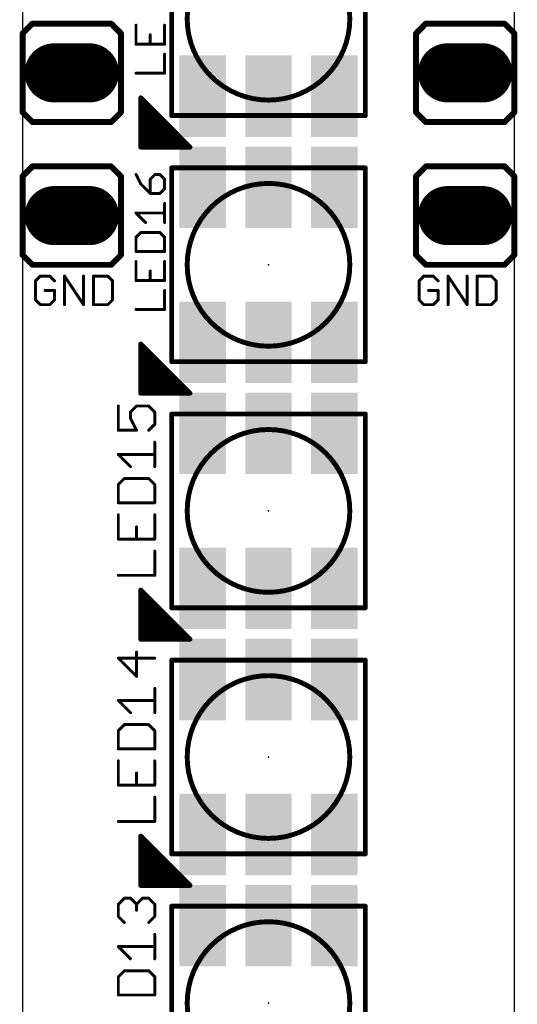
# Model space of a CAD drawing. Extents: x -0.01 to 0.51, y -0.01 to 8.26.
# Tile 5 of 10: x 0 to 0.5, y 3.25 to 4.25. Entities that reach past the tile are written whole.
import ezdxf

# ---------------------------------------------------------------- set-up
doc = ezdxf.new("R2010")
doc.units = 0
for name, color, linetype in [('20', 7, 'CONTINUOUS'), ('21', 253, 'CONTINUOUS'), ('23', 7, 'CONTINUOUS'), ('25', 253, 'CONTINUOUS'), ('29', 253, 'CONTINUOUS'), ('31', 253, 'CONTINUOUS'), ('51', 253, 'CONTINUOUS')]:
    doc.layers.add(name, color=color, linetype=linetype)

# ---------------------------------------------------------------- blocks, each defined once
blk = doc.blocks.new('RECT')
blk.add_solid([(-0.5, -0.5), (0.5, -0.5), (-0.5, 0.5), (0.5, 0.5)])
blk = doc.blocks.new('LONGP60')
at = {"const_width": 1}
blk.add_lwpolyline([(-0.3, 0), (0.3, 0)], dxfattribs=at)
at = {"const_width": 0.5}
for points in [[(-0.3, 0.25, 1), (-0.3, -0.25)], [(0.3, -0.25, 1), (0.3, 0.25)]]:
    blk.add_lwpolyline(points, format="xyb", dxfattribs=at)

msp = doc.modelspace()

# ---------------------------------------------------------------- linework, layer by layer
at = {"layer": '20'}
for p, q in [((0, 8.25), (0, 0)), ((0.5, 0), (0.5, 8.25))]:
    msp.add_line(p, q, dxfattribs=at)
at = {"layer": '21'}
for points, const_width in [([(0.151575, 4.151575), (0.151575, 4.348425)], 0.005), ([(0.348425, 4.348425), (0.348425, 4.151575)], 0.005), ([(0, 4.235), (0.01, 4.245)], 0.006), ([(0.09, 4.245), (0.01, 4.245)], 0.006), ([(0.1, 4.235), (0.09, 4.245)], 0.006), ([(0.4, 4.235), (0.41, 4.245)], 0.006), ([(0.49, 4.245), (0.41, 4.245)], 0.006), ([(0.5, 4.235), (0.49, 4.245)], 0.006), ([(0, 4.235), (0, 4.155)], 0.006), ([(0.1, 4.235), (0.1, 4.155)], 0.006), ([(0.4, 4.235), (0.4, 4.155)], 0.006), ([(0.5, 4.235), (0.5, 4.155)], 0.006), ([(0.1201, 4.1196), (0.1201, 4.1696)], 0.005), ([(0.1201, 4.1696), (0.1701, 4.1196)], 0.005), ([(0.125, 4.1196), (0.125, 4.1647)], 0.005), ([(0.13, 4.1196), (0.13, 4.1597)], 0.005), ([(0.01, 4.145), (0, 4.155)], 0.006), ([(0.09, 4.145), (0.1, 4.155)], 0.006), ([(0.135, 4.1196), (0.135, 4.1547)], 0.005), ([(0.14, 4.1196), (0.14, 4.1497)], 0.005), ([(0.348425, 4.151575), (0.151575, 4.151575)], 0.005), ([(0.41, 4.145), (0.4, 4.155)], 0.006), ([(0.49, 4.145), (0.5, 4.155)], 0.006), ([(0.01, 4.145), (0.09, 4.145)], 0.006), ([(0.145, 4.1196), (0.145, 4.1447)], 0.005), ([(0.15, 4.1196), (0.15, 4.1397)], 0.005), ([(0.41, 4.145), (0.49, 4.145)], 0.006), ([(0.155, 4.1196), (0.155, 4.1347)], 0.005), ([(0.16, 4.1196), (0.16, 4.1297)], 0.005), ([(0.1701, 4.1196), (0.1201, 4.1196)], 0.005), ([(0.165, 4.1196), (0.165, 4.1247)], 0.005), ([(0.17, 4.1196), (0.17, 4.1197)], 0.005), ([(0, 4.09), (0.01, 4.1)], 0.006), ([(0.09, 4.1), (0.01, 4.1)], 0.006), ([(0.1, 4.09), (0.09, 4.1)], 0.006), ([(0.151575, 3.901575), (0.151575, 4.098425)], 0.005), ([(0.151575, 4.098425), (0.348425, 4.098425)], 0.005), ([(0.348425, 4.098425), (0.348425, 3.901575)], 0.005), ([(0.4, 4.09), (0.41, 4.1)], 0.006), ([(0.49, 4.1), (0.41, 4.1)], 0.006), ([(0.5, 4.09), (0.49, 4.1)], 0.006), ([(0, 4.09), (0, 4.01)], 0.006), ([(0.1, 4.09), (0.1, 4.01)], 0.006), ([(0.4, 4.09), (0.4, 4.01)], 0.006), ([(0.5, 4.09), (0.5, 4.01)], 0.006), ([(0.01, 4), (0, 4.01)], 0.006), ([(0.09, 4), (0.1, 4.01)], 0.006), ([(0.41, 4), (0.4, 4.01)], 0.006), ([(0.49, 4), (0.5, 4.01)], 0.006), ([(0.01, 4), (0.09, 4)], 0.006), ([(0.41, 4), (0.49, 4)], 0.006), ([(0.1201, 3.8696), (0.1201, 3.9196)], 0.005), ([(0.1201, 3.9196), (0.1701, 3.8696)], 0.005), ([(0.125, 3.8696), (0.125, 3.9147)], 0.005), ([(0.13, 3.8696), (0.13, 3.9097)], 0.005), ([(0.135, 3.8696), (0.135, 3.9047)], 0.005), ([(0.14, 3.8696), (0.14, 3.8997)], 0.005), ([(0.348425, 3.901575), (0.151575, 3.901575)], 0.005), ([(0.145, 3.8696), (0.145, 3.8947)], 0.005), ([(0.15, 3.8696), (0.15, 3.8897)], 0.005), ([(0.155, 3.8696), (0.155, 3.8847)], 0.005), ([(0.16, 3.8696), (0.16, 3.8797)], 0.005), ([(0.1701, 3.8696), (0.1201, 3.8696)], 0.005), ([(0.165, 3.8696), (0.165, 3.8747)], 0.005), ([(0.17, 3.8696), (0.17, 3.8697)], 0.005), ([(0.151575, 3.651575), (0.151575, 3.848425)], 0.005), ([(0.151575, 3.848425), (0.348425, 3.848425)], 0.005), ([(0.348425, 3.848425), (0.348425, 3.651575)], 0.005), ([(0.1201, 3.6196), (0.1201, 3.6696)], 0.005), ([(0.1201, 3.6696), (0.1701, 3.6196)], 0.005), ([(0.125, 3.6196), (0.125, 3.6647)], 0.005), ([(0.13, 3.6196), (0.13, 3.6597)], 0.005), ([(0.135, 3.6196), (0.135, 3.6547)], 0.005), ([(0.14, 3.6196), (0.14, 3.6497)], 0.005), ([(0.348425, 3.651575), (0.151575, 3.651575)], 0.005), ([(0.145, 3.6196), (0.145, 3.6447)], 0.005), ([(0.15, 3.6196), (0.15, 3.6397)], 0.005), ([(0.155, 3.6196), (0.155, 3.6347)], 0.005), ([(0.16, 3.6196), (0.16, 3.6297)], 0.005), ([(0.1701, 3.6196), (0.1201, 3.6196)], 0.005), ([(0.165, 3.6196), (0.165, 3.6247)], 0.005), ([(0.17, 3.6196), (0.17, 3.6197)], 0.005), ([(0.151575, 3.401575), (0.151575, 3.598425)], 0.005), ([(0.151575, 3.598425), (0.348425, 3.598425)], 0.005), ([(0.348425, 3.598425), (0.348425, 3.401575)], 0.005), ([(0.1201, 3.3696), (0.1201, 3.4196)], 0.005), ([(0.1201, 3.4196), (0.1701, 3.3696)], 0.005), ([(0.125, 3.3696), (0.125, 3.4147)], 0.005), ([(0.13, 3.3696), (0.13, 3.4097)], 0.005), ([(0.135, 3.3696), (0.135, 3.4047)], 0.005), ([(0.14, 3.3696), (0.14, 3.3997)], 0.005), ([(0.348425, 3.401575), (0.151575, 3.401575)], 0.005), ([(0.145, 3.3696), (0.145, 3.3947)], 0.005), ([(0.15, 3.3696), (0.15, 3.3897)], 0.005), ([(0.155, 3.3696), (0.155, 3.3847)], 0.005), ([(0.16, 3.3696), (0.16, 3.3797)], 0.005), ([(0.1701, 3.3696), (0.1201, 3.3696)], 0.005), ([(0.165, 3.3696), (0.165, 3.3747)], 0.005), ([(0.17, 3.3696), (0.17, 3.3697)], 0.005), ([(0.151575, 3.151575), (0.151575, 3.348425)], 0.005), ([(0.151575, 3.348425), (0.348425, 3.348425)], 0.005), ([(0.348425, 3.348425), (0.348425, 3.151575)], 0.005)]:
    msp.add_lwpolyline(points, dxfattribs=dict(at, const_width=const_width))
for points, const_width in [([(0.25, 4.167323, 1), (0.25, 4.332677, 1), (0.25, 4.167323)], 0.005), ([(0.01, 4.2465, 1), (0.01, 4.2435)], 0.003), ([(0.011061, 4.243939, 1), (0.008939, 4.246061)], 0.003), ([(0.091061, 4.246061, 1), (0.088939, 4.243939)], 0.003), ([(0.09, 4.2435, 1), (0.09, 4.2465)], 0.003), ([(0.41, 4.2465, 1), (0.41, 4.2435)], 0.003), ([(0.411061, 4.243939, 1), (0.408939, 4.246061)], 0.003), ([(0.491061, 4.246061, 1), (0.488939, 4.243939)], 0.003), ([(0.49, 4.2435, 1), (0.49, 4.2465)], 0.003), ([(0.0015, 4.235, 1), (-0.0015, 4.235)], 0.003), ([(-0.001061, 4.236061, 1), (0.001061, 4.233939)], 0.003), ([(0.1015, 4.235, 1), (0.0985, 4.235)], 0.003), ([(0.098939, 4.233939, 1), (0.101061, 4.236061)], 0.003), ([(0.4015, 4.235, 1), (0.3985, 4.235)], 0.003), ([(0.398939, 4.236061, 1), (0.401061, 4.233939)], 0.003), ([(0.5015, 4.235, 1), (0.4985, 4.235)], 0.003), ([(0.498939, 4.233939, 1), (0.501061, 4.236061)], 0.003), ([(0.12135, 4.1696, 1), (0.11885, 4.1696)], 0.0025), ([(0.120984, 4.170484, 1), (0.119216, 4.168716)], 0.0025), ([(0.12625, 4.1647, 1), (0.12375, 4.1647)], 0.0025), ([(0.13125, 4.1597, 1), (0.12875, 4.1597)], 0.0025), ([(0.001061, 4.156061, 1), (-0.001061, 4.153939)], 0.003), ([(-0.0015, 4.155, 1), (0.0015, 4.155)], 0.003), ([(0.0985, 4.155, 1), (0.1015, 4.155)], 0.003), ([(0.101061, 4.153939, 1), (0.098939, 4.156061)], 0.003), ([(0.13625, 4.1547, 1), (0.13375, 4.1547)], 0.0025), ([(0.14125, 4.1497, 1), (0.13875, 4.1497)], 0.0025), ([(0.151575, 4.152825, 1), (0.151575, 4.150325)], 0.0025), ([(0.150325, 4.151575, 1), (0.152825, 4.151575)], 0.0025), ([(0.347175, 4.151575, 1), (0.349675, 4.151575)], 0.0025), ([(0.348425, 4.150325, 1), (0.348425, 4.152825)], 0.0025), ([(0.401061, 4.156061, 1), (0.398939, 4.153939)], 0.003), ([(0.3985, 4.155, 1), (0.4015, 4.155)], 0.003), ([(0.4985, 4.155, 1), (0.5015, 4.155)], 0.003), ([(0.501061, 4.153939, 1), (0.498939, 4.156061)], 0.003), ([(0.01, 4.1465, 1), (0.01, 4.1435)], 0.003), ([(0.008939, 4.143939, 1), (0.011061, 4.146061)], 0.003), ([(0.088939, 4.146061, 1), (0.091061, 4.143939)], 0.003), ([(0.09, 4.1435, 1), (0.09, 4.1465)], 0.003), ([(0.14625, 4.1447, 1), (0.14375, 4.1447)], 0.0025), ([(0.15125, 4.1397, 1), (0.14875, 4.1397)], 0.0025), ([(0.41, 4.1465, 1), (0.41, 4.1435)], 0.003), ([(0.408939, 4.143939, 1), (0.411061, 4.146061)], 0.003), ([(0.488939, 4.146061, 1), (0.491061, 4.143939)], 0.003), ([(0.49, 4.1435, 1), (0.49, 4.1465)], 0.003), ([(0.15625, 4.1347, 1), (0.15375, 4.1347)], 0.0025), ([(0.16125, 4.1297, 1), (0.15875, 4.1297)], 0.0025), ([(0.1201, 4.12085, 1), (0.1201, 4.11835)], 0.0025), ([(0.11885, 4.1196, 1), (0.12135, 4.1196)], 0.0025), ([(0.12375, 4.1196, 1), (0.12625, 4.1196)], 0.0025), ([(0.12875, 4.1196, 1), (0.13125, 4.1196)], 0.0025), ([(0.13375, 4.1196, 1), (0.13625, 4.1196)], 0.0025), ([(0.13875, 4.1196, 1), (0.14125, 4.1196)], 0.0025), ([(0.14375, 4.1196, 1), (0.14625, 4.1196)], 0.0025), ([(0.14875, 4.1196, 1), (0.15125, 4.1196)], 0.0025), ([(0.15375, 4.1196, 1), (0.15625, 4.1196)], 0.0025), ([(0.15875, 4.1196, 1), (0.16125, 4.1196)], 0.0025), ([(0.16625, 4.1247, 1), (0.16375, 4.1247)], 0.0025), ([(0.16375, 4.1196, 1), (0.16625, 4.1196)], 0.0025), ([(0.17125, 4.1197, 1), (0.16875, 4.1197)], 0.0025), ([(0.16875, 4.1196, 1), (0.17125, 4.1196)], 0.0025), ([(0.169216, 4.118716, 1), (0.170984, 4.120484)], 0.0025), ([(0.1701, 4.11835, 1), (0.1701, 4.12085)], 0.0025), ([(0.01, 4.1015, 1), (0.01, 4.0985)], 0.003), ([(0.011061, 4.098939, 1), (0.008939, 4.101061)], 0.003), ([(0.091061, 4.101061, 1), (0.088939, 4.098939)], 0.003), ([(0.09, 4.0985, 1), (0.09, 4.1015)], 0.003), ([(0.152825, 4.098425, 1), (0.150325, 4.098425)], 0.0025), ([(0.151575, 4.099675, 1), (0.151575, 4.097175)], 0.0025), ([(0.349675, 4.098425, 1), (0.347175, 4.098425)], 0.0025), ([(0.348425, 4.097175, 1), (0.348425, 4.099675)], 0.0025), ([(0.41, 4.1015, 1), (0.41, 4.0985)], 0.003), ([(0.411061, 4.098939, 1), (0.408939, 4.101061)], 0.003), ([(0.491061, 4.101061, 1), (0.488939, 4.098939)], 0.003), ([(0.49, 4.0985, 1), (0.49, 4.1015)], 0.003), ([(0.0015, 4.09, 1), (-0.0015, 4.09)], 0.003), ([(-0.001061, 4.091061, 1), (0.001061, 4.088939)], 0.003), ([(0.1015, 4.09, 1), (0.0985, 4.09)], 0.003), ([(0.098939, 4.088939, 1), (0.101061, 4.091061)], 0.003), ([(0.4015, 4.09, 1), (0.3985, 4.09)], 0.003), ([(0.398939, 4.091061, 1), (0.401061, 4.088939)], 0.003), ([(0.5015, 4.09, 1), (0.4985, 4.09)], 0.003), ([(0.498939, 4.088939, 1), (0.501061, 4.091061)], 0.003), ([(0.25, 3.917323, 1), (0.25, 4.082677, 1), (0.25, 3.917323)], 0.005), ([(0.001061, 4.011061, 1), (-0.001061, 4.008939)], 0.003), ([(-0.0015, 4.01, 1), (0.0015, 4.01)], 0.003), ([(0.0985, 4.01, 1), (0.1015, 4.01)], 0.003), ([(0.101061, 4.008939, 1), (0.098939, 4.011061)], 0.003), ([(0.401061, 4.011061, 1), (0.398939, 4.008939)], 0.003), ([(0.3985, 4.01, 1), (0.4015, 4.01)], 0.003), ([(0.4985, 4.01, 1), (0.5015, 4.01)], 0.003), ([(0.501061, 4.008939, 1), (0.498939, 4.011061)], 0.003), ([(0.01, 4.0015, 1), (0.01, 3.9985)], 0.003), ([(0.008939, 3.998939, 1), (0.011061, 4.001061)], 0.003), ([(0.088939, 4.001061, 1), (0.091061, 3.998939)], 0.003), ([(0.09, 3.9985, 1), (0.09, 4.0015)], 0.003), ([(0.41, 4.0015, 1), (0.41, 3.9985)], 0.003), ([(0.408939, 3.998939, 1), (0.411061, 4.001061)], 0.003), ([(0.488939, 4.001061, 1), (0.491061, 3.998939)], 0.003), ([(0.49, 3.9985, 1), (0.49, 4.0015)], 0.003), ([(0.12135, 3.9196, 1), (0.11885, 3.9196)], 0.0025), ([(0.120984, 3.920484, 1), (0.119216, 3.918716)], 0.0025), ([(0.12625, 3.9147, 1), (0.12375, 3.9147)], 0.0025), ([(0.13125, 3.9097, 1), (0.12875, 3.9097)], 0.0025), ([(0.13625, 3.9047, 1), (0.13375, 3.9047)], 0.0025), ([(0.14125, 3.8997, 1), (0.13875, 3.8997)], 0.0025), ([(0.151575, 3.902825, 1), (0.151575, 3.900325)], 0.0025), ([(0.150325, 3.901575, 1), (0.152825, 3.901575)], 0.0025), ([(0.347175, 3.901575, 1), (0.349675, 3.901575)], 0.0025), ([(0.348425, 3.900325, 1), (0.348425, 3.902825)], 0.0025), ([(0.14625, 3.8947, 1), (0.14375, 3.8947)], 0.0025), ([(0.15125, 3.8897, 1), (0.14875, 3.8897)], 0.0025), ([(0.15625, 3.8847, 1), (0.15375, 3.8847)], 0.0025), ([(0.16125, 3.8797, 1), (0.15875, 3.8797)], 0.0025), ([(0.1201, 3.87085, 1), (0.1201, 3.86835)], 0.0025), ([(0.11885, 3.8696, 1), (0.12135, 3.8696)], 0.0025), ([(0.12375, 3.8696, 1), (0.12625, 3.8696)], 0.0025), ([(0.12875, 3.8696, 1), (0.13125, 3.8696)], 0.0025), ([(0.13375, 3.8696, 1), (0.13625, 3.8696)], 0.0025), ([(0.13875, 3.8696, 1), (0.14125, 3.8696)], 0.0025), ([(0.14375, 3.8696, 1), (0.14625, 3.8696)], 0.0025), ([(0.14875, 3.8696, 1), (0.15125, 3.8696)], 0.0025), ([(0.15375, 3.8696, 1), (0.15625, 3.8696)], 0.0025), ([(0.15875, 3.8696, 1), (0.16125, 3.8696)], 0.0025), ([(0.16625, 3.8747, 1), (0.16375, 3.8747)], 0.0025), ([(0.16375, 3.8696, 1), (0.16625, 3.8696)], 0.0025), ([(0.17125, 3.8697, 1), (0.16875, 3.8697)], 0.0025), ([(0.16875, 3.8696, 1), (0.17125, 3.8696)], 0.0025), ([(0.169216, 3.868716, 1), (0.170984, 3.870484)], 0.0025), ([(0.1701, 3.86835, 1), (0.1701, 3.87085)], 0.0025), ([(0.152825, 3.848425, 1), (0.150325, 3.848425)], 0.0025), ([(0.151575, 3.849675, 1), (0.151575, 3.847175)], 0.0025), ([(0.349675, 3.848425, 1), (0.347175, 3.848425)], 0.0025), ([(0.348425, 3.847175, 1), (0.348425, 3.849675)], 0.0025), ([(0.25, 3.667323, 1), (0.25, 3.832677, 1), (0.25, 3.667323)], 0.005), ([(0.12135, 3.6696, 1), (0.11885, 3.6696)], 0.0025), ([(0.120984, 3.670484, 1), (0.119216, 3.668716)], 0.0025), ([(0.12625, 3.6647, 1), (0.12375, 3.6647)], 0.0025), ([(0.13125, 3.6597, 1), (0.12875, 3.6597)], 0.0025), ([(0.13625, 3.6547, 1), (0.13375, 3.6547)], 0.0025), ([(0.14125, 3.6497, 1), (0.13875, 3.6497)], 0.0025), ([(0.151575, 3.652825, 1), (0.151575, 3.650325)], 0.0025), ([(0.150325, 3.651575, 1), (0.152825, 3.651575)], 0.0025), ([(0.347175, 3.651575, 1), (0.349675, 3.651575)], 0.0025), ([(0.348425, 3.650325, 1), (0.348425, 3.652825)], 0.0025), ([(0.14625, 3.6447, 1), (0.14375, 3.6447)], 0.0025), ([(0.15125, 3.6397, 1), (0.14875, 3.6397)], 0.0025), ([(0.15625, 3.6347, 1), (0.15375, 3.6347)], 0.0025), ([(0.16125, 3.6297, 1), (0.15875, 3.6297)], 0.0025), ([(0.1201, 3.62085, 1), (0.1201, 3.61835)], 0.0025), ([(0.11885, 3.6196, 1), (0.12135, 3.6196)], 0.0025), ([(0.12375, 3.6196, 1), (0.12625, 3.6196)], 0.0025), ([(0.12875, 3.6196, 1), (0.13125, 3.6196)], 0.0025), ([(0.13375, 3.6196, 1), (0.13625, 3.6196)], 0.0025), ([(0.13875, 3.6196, 1), (0.14125, 3.6196)], 0.0025), ([(0.14375, 3.6196, 1), (0.14625, 3.6196)], 0.0025), ([(0.14875, 3.6196, 1), (0.15125, 3.6196)], 0.0025), ([(0.15375, 3.6196, 1), (0.15625, 3.6196)], 0.0025), ([(0.15875, 3.6196, 1), (0.16125, 3.6196)], 0.0025), ([(0.16625, 3.6247, 1), (0.16375, 3.6247)], 0.0025), ([(0.16375, 3.6196, 1), (0.16625, 3.6196)], 0.0025), ([(0.17125, 3.6197, 1), (0.16875, 3.6197)], 0.0025), ([(0.16875, 3.6196, 1), (0.17125, 3.6196)], 0.0025), ([(0.169216, 3.618716, 1), (0.170984, 3.620484)], 0.0025), ([(0.1701, 3.61835, 1), (0.1701, 3.62085)], 0.0025), ([(0.152825, 3.598425, 1), (0.150325, 3.598425)], 0.0025), ([(0.151575, 3.599675, 1), (0.151575, 3.597175)], 0.0025), ([(0.349675, 3.598425, 1), (0.347175, 3.598425)], 0.0025), ([(0.348425, 3.597175, 1), (0.348425, 3.599675)], 0.0025), ([(0.25, 3.417323, 1), (0.25, 3.582677, 1), (0.25, 3.417323)], 0.005), ([(0.12135, 3.4196, 1), (0.11885, 3.4196)], 0.0025), ([(0.120984, 3.420484, 1), (0.119216, 3.418716)], 0.0025), ([(0.12625, 3.4147, 1), (0.12375, 3.4147)], 0.0025), ([(0.13125, 3.4097, 1), (0.12875, 3.4097)], 0.0025), ([(0.13625, 3.4047, 1), (0.13375, 3.4047)], 0.0025), ([(0.14125, 3.3997, 1), (0.13875, 3.3997)], 0.0025), ([(0.151575, 3.402825, 1), (0.151575, 3.400325)], 0.0025), ([(0.150325, 3.401575, 1), (0.152825, 3.401575)], 0.0025), ([(0.347175, 3.401575, 1), (0.349675, 3.401575)], 0.0025), ([(0.348425, 3.400325, 1), (0.348425, 3.402825)], 0.0025), ([(0.14625, 3.3947, 1), (0.14375, 3.3947)], 0.0025), ([(0.15125, 3.3897, 1), (0.14875, 3.3897)], 0.0025), ([(0.15625, 3.3847, 1), (0.15375, 3.3847)], 0.0025), ([(0.16125, 3.3797, 1), (0.15875, 3.3797)], 0.0025), ([(0.1201, 3.37085, 1), (0.1201, 3.36835)], 0.0025), ([(0.11885, 3.3696, 1), (0.12135, 3.3696)], 0.0025), ([(0.12375, 3.3696, 1), (0.12625, 3.3696)], 0.0025), ([(0.12875, 3.3696, 1), (0.13125, 3.3696)], 0.0025), ([(0.13375, 3.3696, 1), (0.13625, 3.3696)], 0.0025), ([(0.13875, 3.3696, 1), (0.14125, 3.3696)], 0.0025), ([(0.14375, 3.3696, 1), (0.14625, 3.3696)], 0.0025), ([(0.14875, 3.3696, 1), (0.15125, 3.3696)], 0.0025), ([(0.15375, 3.3696, 1), (0.15625, 3.3696)], 0.0025), ([(0.15875, 3.3696, 1), (0.16125, 3.3696)], 0.0025), ([(0.16625, 3.3747, 1), (0.16375, 3.3747)], 0.0025), ([(0.16375, 3.3696, 1), (0.16625, 3.3696)], 0.0025), ([(0.17125, 3.3697, 1), (0.16875, 3.3697)], 0.0025), ([(0.16875, 3.3696, 1), (0.17125, 3.3696)], 0.0025), ([(0.169216, 3.368716, 1), (0.170984, 3.370484)], 0.0025), ([(0.1701, 3.36835, 1), (0.1701, 3.37085)], 0.0025), ([(0.152825, 3.348425, 1), (0.150325, 3.348425)], 0.0025), ([(0.151575, 3.349675, 1), (0.151575, 3.347175)], 0.0025), ([(0.349675, 3.348425, 1), (0.347175, 3.348425)], 0.0025), ([(0.348425, 3.347175, 1), (0.348425, 3.349675)], 0.0025), ([(0.25, 3.167323, 1), (0.25, 3.332677, 1), (0.25, 3.167323)], 0.005)]:
    msp.add_lwpolyline(points, format="xyb", dxfattribs=dict(at, const_width=const_width))
at = {"layer": '23'}
for p in [(0.05, 4.195), (0.45, 4.195), (0.05, 4.05), (0.45, 4.05), (0.25, 4), (0.25, 3.75), (0.25, 3.5), (0.25, 3.25)]:
    msp.add_point(p, dxfattribs=at)
at = {"layer": '25', "const_width": 0.003}
for points in [[(0.115302, 4.243386), (0.115302, 4.224036)], [(0.144327, 4.224036), (0.144327, 4.243386)], [(0.129814, 4.224036), (0.129814, 4.233711)], [(0.115302, 4.224036), (0.144327, 4.224036)], [(0.144327, 4.194571), (0.144327, 4.213921)], [(0.115302, 4.194571), (0.144327, 4.194571)], [(0.115302, 4.091781), (0.12014, 4.082106)], [(0.134652, 4.091781), (0.129814, 4.086944)], [(0.139489, 4.091781), (0.134652, 4.091781)], [(0.144327, 4.086944), (0.139489, 4.091781)], [(0.12014, 4.082106), (0.129814, 4.072432)], [(0.129814, 4.086944), (0.129814, 4.072432)], [(0.144327, 4.077269), (0.144327, 4.086944)], [(0.129814, 4.072432), (0.139489, 4.072432)], [(0.139489, 4.072432), (0.144327, 4.077269)], [(0.144327, 4.042966), (0.144327, 4.062316)], [(0.124977, 4.042966), (0.115302, 4.052641)], [(0.115302, 4.052641), (0.144327, 4.052641)], [(0.12014, 4.032851), (0.115302, 4.028014)], [(0.139489, 4.032851), (0.12014, 4.032851)], [(0.144327, 4.028014), (0.139489, 4.032851)], [(0.115302, 4.028014), (0.115302, 4.013501)], [(0.144327, 4.013501), (0.144327, 4.028014)], [(0.115302, 4.013501), (0.144327, 4.013501)], [(0.115302, 4.003386), (0.115302, 3.984036)], [(0.144327, 3.984036), (0.144327, 4.003386)], [(0.129814, 3.984036), (0.129814, 3.993711)], [(0.017942, 3.988525), (0.013104, 3.983687)], [(0.013104, 3.983687), (0.013104, 3.964337)], [(0.027617, 3.988525), (0.017942, 3.988525)], [(0.032454, 3.983687), (0.027617, 3.988525)], [(0.04257, 3.9595), (0.04257, 3.988525)], [(0.04257, 3.988525), (0.061919, 3.9595)], [(0.061919, 3.9595), (0.061919, 3.988525)], [(0.072035, 3.988525), (0.072035, 3.9595)], [(0.086547, 3.988525), (0.072035, 3.988525)], [(0.091385, 3.983687), (0.086547, 3.988525)], [(0.091385, 3.964337), (0.091385, 3.983687)], [(0.115302, 3.984036), (0.144327, 3.984036)], [(0.407942, 3.988525), (0.403104, 3.983687)], [(0.403104, 3.983687), (0.403104, 3.964337)], [(0.417617, 3.988525), (0.407942, 3.988525)], [(0.422454, 3.983687), (0.417617, 3.988525)], [(0.43257, 3.9595), (0.43257, 3.988525)], [(0.43257, 3.988525), (0.451919, 3.9595)], [(0.451919, 3.9595), (0.451919, 3.988525)], [(0.462035, 3.988525), (0.462035, 3.9595)], [(0.476547, 3.988525), (0.462035, 3.988525)], [(0.481385, 3.983687), (0.476547, 3.988525)], [(0.481385, 3.964337), (0.481385, 3.983687)], [(0.032454, 3.974012), (0.022779, 3.974012)], [(0.032454, 3.964337), (0.032454, 3.974012)], [(0.144327, 3.954571), (0.144327, 3.973921)], [(0.422454, 3.974012), (0.412779, 3.974012)], [(0.422454, 3.964337), (0.422454, 3.974012)], [(0.013104, 3.964337), (0.017942, 3.9595)], [(0.017942, 3.9595), (0.027617, 3.9595)], [(0.027617, 3.9595), (0.032454, 3.964337)], [(0.072035, 3.9595), (0.086547, 3.9595)], [(0.086547, 3.9595), (0.091385, 3.964337)], [(0.403104, 3.964337), (0.407942, 3.9595)], [(0.407942, 3.9595), (0.417617, 3.9595)], [(0.417617, 3.9595), (0.422454, 3.964337)], [(0.462035, 3.9595), (0.476547, 3.9595)], [(0.476547, 3.9595), (0.481385, 3.964337)], [(0.115302, 3.954571), (0.144327, 3.954571)], [(0.097295, 3.856584), (0.097295, 3.831897)], [(0.109639, 3.850412), (0.115811, 3.856584)], [(0.109639, 3.844241), (0.109639, 3.850412)], [(0.115811, 3.856584), (0.128155, 3.856584)], [(0.128155, 3.856584), (0.134327, 3.850412)], [(0.134327, 3.850412), (0.134327, 3.838069)], [(0.115811, 3.831897), (0.109639, 3.844241)], [(0.097295, 3.831897), (0.115811, 3.831897)], [(0.134327, 3.838069), (0.128155, 3.831897)], [(0.134327, 3.795065), (0.134327, 3.819753)], [(0.109639, 3.795065), (0.097295, 3.807409)], [(0.097295, 3.807409), (0.134327, 3.807409)], [(0.103467, 3.782922), (0.097295, 3.77675)], [(0.128155, 3.782922), (0.103467, 3.782922)], [(0.134327, 3.77675), (0.128155, 3.782922)], [(0.097295, 3.77675), (0.097295, 3.758234)], [(0.134327, 3.758234), (0.134327, 3.77675)], [(0.097295, 3.758234), (0.134327, 3.758234)], [(0.097295, 3.74609), (0.097295, 3.721402)], [(0.134327, 3.721402), (0.134327, 3.74609)], [(0.115811, 3.721402), (0.115811, 3.733746)], [(0.097295, 3.721402), (0.134327, 3.721402)], [(0.134327, 3.684571), (0.134327, 3.709259)], [(0.097295, 3.684571), (0.134327, 3.684571)], [(0.134327, 3.600412), (0.097295, 3.600412)], [(0.097295, 3.600412), (0.115811, 3.581897)], [(0.115811, 3.581897), (0.115811, 3.606584)], [(0.134327, 3.545065), (0.134327, 3.569753)], [(0.109639, 3.545065), (0.097295, 3.557409)], [(0.097295, 3.557409), (0.134327, 3.557409)], [(0.103467, 3.532922), (0.097295, 3.52675)], [(0.128155, 3.532922), (0.103467, 3.532922)], [(0.134327, 3.52675), (0.128155, 3.532922)], [(0.097295, 3.52675), (0.097295, 3.508234)], [(0.134327, 3.508234), (0.134327, 3.52675)], [(0.097295, 3.508234), (0.134327, 3.508234)], [(0.097295, 3.49609), (0.097295, 3.471402)], [(0.134327, 3.471402), (0.134327, 3.49609)], [(0.115811, 3.471402), (0.115811, 3.483746)], [(0.097295, 3.471402), (0.134327, 3.471402)], [(0.134327, 3.434571), (0.134327, 3.459259)], [(0.097295, 3.434571), (0.134327, 3.434571)], [(0.097295, 3.350412), (0.103467, 3.356584)], [(0.097295, 3.338069), (0.097295, 3.350412)], [(0.103467, 3.356584), (0.109639, 3.356584)], [(0.109639, 3.356584), (0.115811, 3.350412)], [(0.115811, 3.350412), (0.121983, 3.356584)], [(0.115811, 3.350412), (0.115811, 3.344241)], [(0.121983, 3.356584), (0.128155, 3.356584)], [(0.128155, 3.356584), (0.134327, 3.350412)], [(0.134327, 3.350412), (0.134327, 3.338069)], [(0.103467, 3.331897), (0.097295, 3.338069)], [(0.134327, 3.338069), (0.128155, 3.331897)], [(0.134327, 3.295065), (0.134327, 3.319753)], [(0.109639, 3.295065), (0.097295, 3.307409)], [(0.097295, 3.307409), (0.134327, 3.307409)], [(0.103467, 3.282922), (0.097295, 3.27675)], [(0.128155, 3.282922), (0.103467, 3.282922)], [(0.134327, 3.27675), (0.128155, 3.282922)], [(0.097295, 3.27675), (0.097295, 3.258234)], [(0.134327, 3.258234), (0.134327, 3.27675)], [(0.097295, 3.258234), (0.134327, 3.258234)]]:
    msp.add_lwpolyline(points, dxfattribs=at)
at = {"layer": '25', "const_width": 0.0015}
for points in [[(0.116052, 4.243386, 1), (0.114552, 4.243386)], [(0.145077, 4.243386, 1), (0.143577, 4.243386)], [(0.130564, 4.233711, 1), (0.129064, 4.233711)], [(0.115302, 4.224786, 1), (0.115302, 4.223286)], [(0.114552, 4.224036, 1), (0.116052, 4.224036)], [(0.129064, 4.224036, 1), (0.130564, 4.224036)], [(0.143577, 4.224036, 1), (0.145077, 4.224036)], [(0.144327, 4.223286, 1), (0.144327, 4.224786)], [(0.145077, 4.213921, 1), (0.143577, 4.213921)], [(0.115302, 4.195321, 1), (0.115302, 4.193821)], [(0.143577, 4.194571, 1), (0.145077, 4.194571)], [(0.144327, 4.193821, 1), (0.144327, 4.195321)], [(0.115973, 4.092117, 1), (0.114631, 4.091446)], [(0.134652, 4.092531, 1), (0.134652, 4.091031)], [(0.135182, 4.091251, 1), (0.134122, 4.092312)], [(0.14002, 4.092312, 1), (0.138959, 4.091251)], [(0.139489, 4.091031, 1), (0.139489, 4.092531)], [(0.12067, 4.082637, 1), (0.119609, 4.081576)], [(0.119469, 4.081771, 1), (0.12081, 4.082442)], [(0.130564, 4.086944, 1), (0.129064, 4.086944)], [(0.129284, 4.087474, 1), (0.130345, 4.086414)], [(0.145077, 4.086944, 1), (0.143577, 4.086944)], [(0.143796, 4.086414, 1), (0.144857, 4.087474)], [(0.129814, 4.073182, 1), (0.129814, 4.071682)], [(0.129064, 4.072432, 1), (0.130564, 4.072432)], [(0.129284, 4.071901, 1), (0.130345, 4.072962)], [(0.138959, 4.072962, 1), (0.14002, 4.071901)], [(0.139489, 4.071682, 1), (0.139489, 4.073182)], [(0.143577, 4.077269, 1), (0.145077, 4.077269)], [(0.144857, 4.076739, 1), (0.143796, 4.077799)], [(0.145077, 4.062316, 1), (0.143577, 4.062316)], [(0.115832, 4.053172, 1), (0.114772, 4.052111)], [(0.115302, 4.053391, 1), (0.115302, 4.051891)], [(0.144327, 4.051891, 1), (0.144327, 4.053391)], [(0.124447, 4.042436, 1), (0.125507, 4.043497)], [(0.143577, 4.042966, 1), (0.145077, 4.042966)], [(0.12014, 4.033601, 1), (0.12014, 4.032101)], [(0.12067, 4.032321, 1), (0.119609, 4.033381)], [(0.14002, 4.033381, 1), (0.138959, 4.032321)], [(0.139489, 4.032101, 1), (0.139489, 4.033601)], [(0.116052, 4.028014, 1), (0.114552, 4.028014)], [(0.114772, 4.028544, 1), (0.115832, 4.027483)], [(0.145077, 4.028014, 1), (0.143577, 4.028014)], [(0.143796, 4.027483, 1), (0.144857, 4.028544)], [(0.115302, 4.014251, 1), (0.115302, 4.012751)], [(0.114552, 4.013501, 1), (0.116052, 4.013501)], [(0.143577, 4.013501, 1), (0.145077, 4.013501)], [(0.144327, 4.012751, 1), (0.144327, 4.014251)], [(0.116052, 4.003386, 1), (0.114552, 4.003386)], [(0.145077, 4.003386, 1), (0.143577, 4.003386)], [(0.130564, 3.993711, 1), (0.129064, 3.993711)], [(0.013854, 3.983687, 1), (0.012354, 3.983687)], [(0.012574, 3.984218, 1), (0.013635, 3.983157)], [(0.017942, 3.989275, 1), (0.017942, 3.987775)], [(0.018472, 3.987994, 1), (0.017411, 3.989055)], [(0.028147, 3.989055, 1), (0.027086, 3.987994)], [(0.027617, 3.987775, 1), (0.027617, 3.989275)], [(0.031924, 3.983157, 1), (0.032985, 3.984218)], [(0.04332, 3.988525, 1), (0.04182, 3.988525)], [(0.043194, 3.988941, 1), (0.041946, 3.988109)], [(0.062669, 3.988525, 1), (0.061169, 3.988525)], [(0.072785, 3.988525, 1), (0.071285, 3.988525)], [(0.072035, 3.989275, 1), (0.072035, 3.987775)], [(0.087077, 3.989055, 1), (0.086017, 3.987994)], [(0.086547, 3.987775, 1), (0.086547, 3.989275)], [(0.092135, 3.983687, 1), (0.090635, 3.983687)], [(0.090854, 3.983157, 1), (0.091915, 3.984218)], [(0.115302, 3.984786, 1), (0.115302, 3.983286)], [(0.114552, 3.984036, 1), (0.116052, 3.984036)], [(0.129064, 3.984036, 1), (0.130564, 3.984036)], [(0.143577, 3.984036, 1), (0.145077, 3.984036)], [(0.144327, 3.983286, 1), (0.144327, 3.984786)], [(0.403854, 3.983687, 1), (0.402354, 3.983687)], [(0.402574, 3.984218, 1), (0.403635, 3.983157)], [(0.407942, 3.989275, 1), (0.407942, 3.987775)], [(0.408472, 3.987994, 1), (0.407411, 3.989055)], [(0.418147, 3.989055, 1), (0.417086, 3.987994)], [(0.417617, 3.987775, 1), (0.417617, 3.989275)], [(0.421924, 3.983157, 1), (0.422985, 3.984218)], [(0.43332, 3.988525, 1), (0.43182, 3.988525)], [(0.433194, 3.988941, 1), (0.431946, 3.988109)], [(0.452669, 3.988525, 1), (0.451169, 3.988525)], [(0.462785, 3.988525, 1), (0.461285, 3.988525)], [(0.462035, 3.989275, 1), (0.462035, 3.987775)], [(0.477077, 3.989055, 1), (0.476017, 3.987994)], [(0.476547, 3.987775, 1), (0.476547, 3.989275)], [(0.482135, 3.983687, 1), (0.480635, 3.983687)], [(0.480854, 3.983157, 1), (0.481915, 3.984218)], [(0.022779, 3.974762, 1), (0.022779, 3.973262)], [(0.033204, 3.974012, 1), (0.031704, 3.974012)], [(0.032454, 3.973262, 1), (0.032454, 3.974762)], [(0.145077, 3.973921, 1), (0.143577, 3.973921)], [(0.412779, 3.974762, 1), (0.412779, 3.973262)], [(0.423204, 3.974012, 1), (0.421704, 3.974012)], [(0.422454, 3.973262, 1), (0.422454, 3.974762)], [(0.013635, 3.964868, 1), (0.012574, 3.963807)], [(0.012354, 3.964337, 1), (0.013854, 3.964337)], [(0.017942, 3.96025, 1), (0.017942, 3.95875)], [(0.027617, 3.95875, 1), (0.027617, 3.96025)], [(0.031704, 3.964337, 1), (0.033204, 3.964337)], [(0.032985, 3.963807, 1), (0.031924, 3.964868)], [(0.072035, 3.96025, 1), (0.072035, 3.95875)], [(0.086547, 3.95875, 1), (0.086547, 3.96025)], [(0.090635, 3.964337, 1), (0.092135, 3.964337)], [(0.091915, 3.963807, 1), (0.090854, 3.964868)], [(0.403635, 3.964868, 1), (0.402574, 3.963807)], [(0.402354, 3.964337, 1), (0.403854, 3.964337)], [(0.407942, 3.96025, 1), (0.407942, 3.95875)], [(0.417617, 3.95875, 1), (0.417617, 3.96025)], [(0.421704, 3.964337, 1), (0.423204, 3.964337)], [(0.422985, 3.963807, 1), (0.421924, 3.964868)], [(0.462035, 3.96025, 1), (0.462035, 3.95875)], [(0.476547, 3.95875, 1), (0.476547, 3.96025)], [(0.480635, 3.964337, 1), (0.482135, 3.964337)], [(0.481915, 3.963807, 1), (0.480854, 3.964868)], [(0.017411, 3.95897, 1), (0.018472, 3.96003)], [(0.027086, 3.96003, 1), (0.028147, 3.95897)], [(0.04182, 3.9595, 1), (0.04332, 3.9595)], [(0.061169, 3.9595, 1), (0.062669, 3.9595)], [(0.061295, 3.959084, 1), (0.062543, 3.959916)], [(0.071285, 3.9595, 1), (0.072785, 3.9595)], [(0.086017, 3.96003, 1), (0.087077, 3.95897)], [(0.115302, 3.955321, 1), (0.115302, 3.953821)], [(0.143577, 3.954571, 1), (0.145077, 3.954571)], [(0.144327, 3.953821, 1), (0.144327, 3.955321)], [(0.407411, 3.95897, 1), (0.408472, 3.96003)], [(0.417086, 3.96003, 1), (0.418147, 3.95897)], [(0.43182, 3.9595, 1), (0.43332, 3.9595)], [(0.451169, 3.9595, 1), (0.452669, 3.9595)], [(0.451295, 3.959084, 1), (0.452543, 3.959916)], [(0.461285, 3.9595, 1), (0.462785, 3.9595)], [(0.476017, 3.96003, 1), (0.477077, 3.95897)], [(0.098045, 3.856584, 1), (0.096545, 3.856584)], [(0.110389, 3.850412, 1), (0.108889, 3.850412)], [(0.109109, 3.850943, 1), (0.110169, 3.849882)], [(0.115811, 3.857334, 1), (0.115811, 3.855834)], [(0.116341, 3.856054, 1), (0.115281, 3.857115)], [(0.128685, 3.857115, 1), (0.127625, 3.856054)], [(0.128155, 3.855834, 1), (0.128155, 3.857334)], [(0.135077, 3.850412, 1), (0.133577, 3.850412)], [(0.133796, 3.849882, 1), (0.134857, 3.850943)], [(0.11031, 3.844576, 1), (0.108968, 3.843905)], [(0.108889, 3.844241, 1), (0.110389, 3.844241)], [(0.097295, 3.832647, 1), (0.097295, 3.831147)], [(0.096545, 3.831897, 1), (0.098045, 3.831897)], [(0.11514, 3.831561, 1), (0.116482, 3.832232)], [(0.115811, 3.831147, 1), (0.115811, 3.832647)], [(0.127625, 3.832427, 1), (0.128685, 3.831366)], [(0.133577, 3.838069, 1), (0.135077, 3.838069)], [(0.134857, 3.837538, 1), (0.133796, 3.838599)], [(0.135077, 3.819753, 1), (0.133577, 3.819753)], [(0.097825, 3.807939, 1), (0.096765, 3.806879)], [(0.097295, 3.808159, 1), (0.097295, 3.806659)], [(0.134327, 3.806659, 1), (0.134327, 3.808159)], [(0.109109, 3.794535, 1), (0.110169, 3.795596)], [(0.133577, 3.795065, 1), (0.135077, 3.795065)], [(0.103467, 3.783672, 1), (0.103467, 3.782172)], [(0.103997, 3.782391, 1), (0.102937, 3.783452)], [(0.128685, 3.783452, 1), (0.127625, 3.782391)], [(0.128155, 3.782172, 1), (0.128155, 3.783672)], [(0.098045, 3.77675, 1), (0.096545, 3.77675)], [(0.096765, 3.77728, 1), (0.097825, 3.776219)], [(0.135077, 3.77675, 1), (0.133577, 3.77675)], [(0.133796, 3.776219, 1), (0.134857, 3.77728)], [(0.097295, 3.758984, 1), (0.097295, 3.757484)], [(0.096545, 3.758234, 1), (0.098045, 3.758234)], [(0.133577, 3.758234, 1), (0.135077, 3.758234)], [(0.134327, 3.757484, 1), (0.134327, 3.758984)], [(0.098045, 3.74609, 1), (0.096545, 3.74609)], [(0.135077, 3.74609, 1), (0.133577, 3.74609)], [(0.116561, 3.733746, 1), (0.115061, 3.733746)], [(0.097295, 3.722152, 1), (0.097295, 3.720652)], [(0.096545, 3.721402, 1), (0.098045, 3.721402)], [(0.115061, 3.721402, 1), (0.116561, 3.721402)], [(0.133577, 3.721402, 1), (0.135077, 3.721402)], [(0.134327, 3.720652, 1), (0.134327, 3.722152)], [(0.135077, 3.709259, 1), (0.133577, 3.709259)], [(0.097295, 3.685321, 1), (0.097295, 3.683821)], [(0.133577, 3.684571, 1), (0.135077, 3.684571)], [(0.134327, 3.683821, 1), (0.134327, 3.685321)], [(0.097295, 3.601162, 1), (0.097295, 3.599662)], [(0.097825, 3.600943, 1), (0.096765, 3.599882)], [(0.116561, 3.606584, 1), (0.115061, 3.606584)], [(0.134327, 3.599662, 1), (0.134327, 3.601162)], [(0.115061, 3.581897, 1), (0.116561, 3.581897)], [(0.115281, 3.581366, 1), (0.116341, 3.582427)], [(0.135077, 3.569753, 1), (0.133577, 3.569753)], [(0.097825, 3.557939, 1), (0.096765, 3.556879)], [(0.097295, 3.558159, 1), (0.097295, 3.556659)], [(0.134327, 3.556659, 1), (0.134327, 3.558159)], [(0.109109, 3.544535, 1), (0.110169, 3.545596)], [(0.133577, 3.545065, 1), (0.135077, 3.545065)], [(0.103467, 3.533672, 1), (0.103467, 3.532172)], [(0.103997, 3.532391, 1), (0.102937, 3.533452)], [(0.128685, 3.533452, 1), (0.127625, 3.532391)], [(0.128155, 3.532172, 1), (0.128155, 3.533672)], [(0.098045, 3.52675, 1), (0.096545, 3.52675)], [(0.096765, 3.52728, 1), (0.097825, 3.526219)], [(0.135077, 3.52675, 1), (0.133577, 3.52675)], [(0.133796, 3.526219, 1), (0.134857, 3.52728)], [(0.097295, 3.508984, 1), (0.097295, 3.507484)], [(0.096545, 3.508234, 1), (0.098045, 3.508234)], [(0.133577, 3.508234, 1), (0.135077, 3.508234)], [(0.134327, 3.507484, 1), (0.134327, 3.508984)], [(0.098045, 3.49609, 1), (0.096545, 3.49609)], [(0.135077, 3.49609, 1), (0.133577, 3.49609)], [(0.116561, 3.483746, 1), (0.115061, 3.483746)], [(0.097295, 3.472152, 1), (0.097295, 3.470652)], [(0.096545, 3.471402, 1), (0.098045, 3.471402)], [(0.115061, 3.471402, 1), (0.116561, 3.471402)], [(0.133577, 3.471402, 1), (0.135077, 3.471402)], [(0.134327, 3.470652, 1), (0.134327, 3.472152)], [(0.135077, 3.459259, 1), (0.133577, 3.459259)], [(0.097295, 3.435321, 1), (0.097295, 3.433821)], [(0.133577, 3.434571, 1), (0.135077, 3.434571)], [(0.134327, 3.433821, 1), (0.134327, 3.435321)], [(0.098045, 3.350412, 1), (0.096545, 3.350412)], [(0.096765, 3.350943, 1), (0.097825, 3.349882)], [(0.103467, 3.357334, 1), (0.103467, 3.355834)], [(0.103997, 3.356054, 1), (0.102937, 3.357115)], [(0.110169, 3.357115, 1), (0.109109, 3.356054)], [(0.109639, 3.355834, 1), (0.109639, 3.357334)], [(0.116561, 3.350412, 1), (0.115061, 3.350412)], [(0.115281, 3.350943, 1), (0.116341, 3.349882)], [(0.115281, 3.349882, 1), (0.116341, 3.350943)], [(0.121983, 3.357334, 1), (0.121983, 3.355834)], [(0.122513, 3.356054, 1), (0.121453, 3.357115)], [(0.128685, 3.357115, 1), (0.127625, 3.356054)], [(0.128155, 3.355834, 1), (0.128155, 3.357334)], [(0.135077, 3.350412, 1), (0.133577, 3.350412)], [(0.133796, 3.349882, 1), (0.134857, 3.350943)], [(0.115061, 3.344241, 1), (0.116561, 3.344241)], [(0.097825, 3.338599, 1), (0.096765, 3.337538)], [(0.096545, 3.338069, 1), (0.098045, 3.338069)], [(0.102937, 3.331366, 1), (0.103997, 3.332427)], [(0.127625, 3.332427, 1), (0.128685, 3.331366)], [(0.133577, 3.338069, 1), (0.135077, 3.338069)], [(0.134857, 3.337538, 1), (0.133796, 3.338599)], [(0.135077, 3.319753, 1), (0.133577, 3.319753)], [(0.097825, 3.307939, 1), (0.096765, 3.306879)], [(0.097295, 3.308159, 1), (0.097295, 3.306659)], [(0.134327, 3.306659, 1), (0.134327, 3.308159)], [(0.109109, 3.294535, 1), (0.110169, 3.295596)], [(0.133577, 3.295065, 1), (0.135077, 3.295065)], [(0.103467, 3.283672, 1), (0.103467, 3.282172)], [(0.103997, 3.282391, 1), (0.102937, 3.283452)], [(0.128685, 3.283452, 1), (0.127625, 3.282391)], [(0.128155, 3.282172, 1), (0.128155, 3.283672)], [(0.098045, 3.27675, 1), (0.096545, 3.27675)], [(0.096765, 3.27728, 1), (0.097825, 3.276219)], [(0.135077, 3.27675, 1), (0.133577, 3.27675)], [(0.133796, 3.276219, 1), (0.134857, 3.27728)], [(0.097295, 3.258984, 1), (0.097295, 3.257484)], [(0.096545, 3.258234, 1), (0.098045, 3.258234)], [(0.133577, 3.258234, 1), (0.135077, 3.258234)], [(0.134327, 3.257484, 1), (0.134327, 3.258984)]]:
    msp.add_lwpolyline(points, format="xyb", dxfattribs=at)

# ---------------------------------------------------------------- block references
at = {"layer": '29', "xscale": 0.06, "yscale": 0.06}
for p in [(0.05, 4.195), (0.45, 4.195), (0.05, 4.05), (0.45, 4.05)]:
    msp.add_blockref('LONGP60', p, dxfattribs=at)
at = {"layer": '29', "xscale": 0.08274, "yscale": 0.047307, "rotation": 90}
for p in [(0.183071, 4.17126), (0.25, 4.17126), (0.316929, 4.17126), (0.183071, 4.07874), (0.25, 4.07874), (0.316929, 4.07874), (0.183071, 3.92126), (0.25, 3.92126), (0.316929, 3.92126), (0.183071, 3.82874), (0.25, 3.82874), (0.316929, 3.82874), (0.183071, 3.67126), (0.25, 3.67126), (0.316929, 3.67126), (0.183071, 3.57874), (0.25, 3.57874), (0.316929, 3.57874), (0.183071, 3.42126), (0.25, 3.42126), (0.316929, 3.42126), (0.183071, 3.32874), (0.25, 3.32874), (0.316929, 3.32874)]:
    msp.add_blockref('RECT', p, dxfattribs=at)
at = {"layer": '31', "xscale": 0.07874, "yscale": 0.043307, "rotation": 90}
for p in [(0.183071, 4.17126), (0.25, 4.17126), (0.316929, 4.17126), (0.183071, 4.07874), (0.25, 4.07874), (0.316929, 4.07874), (0.183071, 3.92126), (0.25, 3.92126), (0.316929, 3.92126), (0.183071, 3.82874), (0.25, 3.82874), (0.316929, 3.82874), (0.183071, 3.67126), (0.25, 3.67126), (0.316929, 3.67126), (0.183071, 3.57874), (0.25, 3.57874), (0.316929, 3.57874), (0.183071, 3.42126), (0.25, 3.42126), (0.316929, 3.42126), (0.183071, 3.32874), (0.25, 3.32874), (0.316929, 3.32874)]:
    msp.add_blockref('RECT', p, dxfattribs=at)
at = {"layer": '51', "xscale": 0.024, "yscale": 0.024}
for p in [(0.05, 4.195), (0.45, 4.195), (0.05, 4.05), (0.45, 4.05)]:
    msp.add_blockref('RECT', p, dxfattribs=at)

doc.saveas('drawing.dxf')
